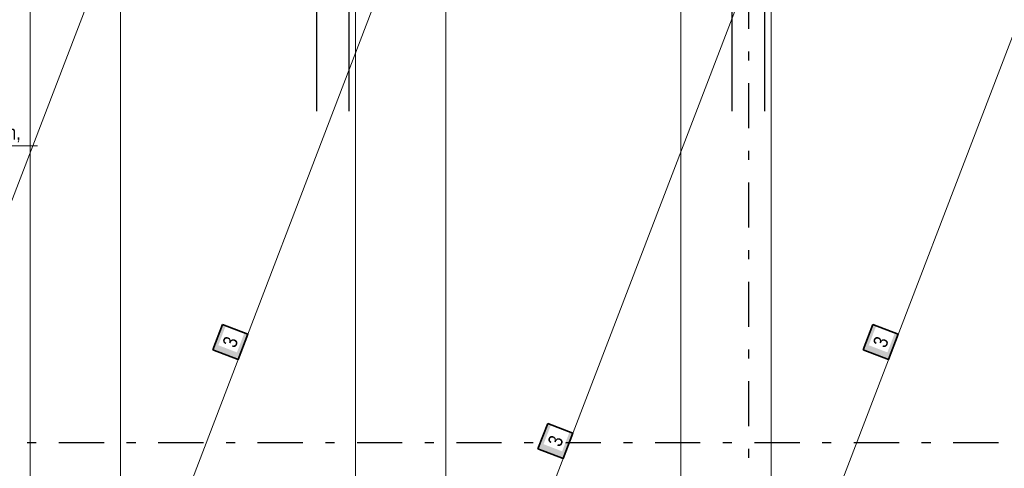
# Model space of a CAD drawing. Header units: millimetres. Extents: x -4 to 113, y -17 to 52.
# Tile 34 of 91: x 18.54 to 29.44, y 26.49 to 31.45. Entities that reach past the tile are written whole.
import ezdxf

# ---------------------------------------------------------------- set-up
doc = ezdxf.new("R2010")
doc.units = ezdxf.units.MM
doc.linetypes.add('DASHDOTX2', pattern=[2, 1, -0.5, 0, -0.5])
for name, color, linetype, lineweight in [('Achsen', 7, 'Continuous', 20), ('Mattenbewehrung', 7, 'Continuous', 20), ('Stabstahl', 7, 'Continuous', 20)]:
    doc.layers.add(name, color=color, linetype=linetype, lineweight=lineweight)
doc.styles.add('Arial Narrow', font='ARIALN.TTF')

msp = doc.modelspace()

# ---------------------------------------------------------------- hatches: boundary and pattern name
at = {"layer": 'Mattenbewehrung', "lineweight": 35, "true_color": 0xffffff}
for points in [[(20.783791, 28.077703), (20.67641, 27.797579), (20.956534, 27.690199), (21.063915, 27.970322)], [(27.983789, 28.077704), (27.876409, 27.79758), (28.156532, 27.690199), (28.263913, 27.970323)], [(24.383788, 26.98218), (24.276407, 26.702056), (24.556531, 26.594675), (24.663912, 26.874799)]]:
    msp.add_hatch(color=7, dxfattribs=at).paths.add_polyline_path(points)

# ---------------------------------------------------------------- linework, layer by layer
at = {"color": 5, "linetype": 'Continuous', "lineweight": 18}
msp.add_line((18.735866, 30.05525), (14.017246, 30.05525), dxfattribs=at)
at = {"layer": 'Achsen', "color": 3, "linetype": 'DASHDOTX2', "lineweight": 25, "ltscale": 0.5}
for p, q in [((26.607324, 39.55094), (26.607324, -0.69339)), ((3.573324, 26.770196), (49.410516, 26.770196))]:
    msp.add_line(p, q, dxfattribs=at)
at = {"layer": 'Mattenbewehrung', "color": 7, "linetype": 'Continuous', "lineweight": 18, "ltscale": 0.5}
for p, q in [((18.656536, 33.690194), (18.656536, 21.690203)), ((18.656536, 21.690203), (23.256532, 33.690194)), ((23.256532, 21.690203), (23.256532, 33.690194)), ((25.856534, 33.690194), (25.856534, 21.690204)), ((25.856534, 21.690204), (30.456531, 33.690194)), ((19.656532, 32.594669), (15.056536, 20.594678)), ((19.656532, 20.594678), (19.656532, 32.594669)), ((22.256532, 32.594671), (22.256532, 20.59468)), ((26.856529, 32.594671), (22.256532, 20.59468)), ((26.856529, 20.59468), (26.856529, 32.594671))]:
    msp.add_line(p, q, dxfattribs=at)
at = {"layer": 'Mattenbewehrung', "color": 2, "linetype": 'Continuous', "lineweight": 35, "ltscale": 0.5}
for p, q in [((20.783791, 28.077703), (20.67641, 27.797579)), ((21.063915, 27.970322), (20.783791, 28.077703)), ((27.983789, 28.077704), (27.876409, 27.79758)), ((28.263913, 27.970323), (27.983789, 28.077704)), ((20.956534, 27.690199), (21.063915, 27.970322)), ((28.156532, 27.690199), (28.263913, 27.970323)), ((20.67641, 27.797579), (20.956534, 27.690199)), ((27.876409, 27.79758), (28.156532, 27.690199)), ((24.383788, 26.98218), (24.276407, 26.702056)), ((24.663912, 26.874799), (24.383788, 26.98218)), ((24.556531, 26.594675), (24.663912, 26.874799)), ((24.276407, 26.702056), (24.556531, 26.594675))]:
    msp.add_line(p, q, dxfattribs=at)
at = {"layer": 'Stabstahl', "color": 3, "linetype": 'Continuous', "lineweight": 25, "ltscale": 0.5}
for p, q in [((21.827417, 30.438203), (21.827417, 36.010203)), ((22.187417, 30.438203), (22.187417, 36.010203)), ((26.427358, 30.438203), (26.427358, 36.010203)), ((26.787358, 30.438203), (26.787358, 36.010203))]:
    msp.add_line(p, q, dxfattribs=at)

# ---------------------------------------------------------------- texts
at = {"color": 2, "lineweight": 35, "style": 'Arial Narrow'}
msp.add_text('Mattenbewehrung im Bereich Stahlprofil örtl. schneiden,', height=0.1575, dxfattribs=at).set_placement((14.07767, 30.124254))

# ---------------------------------------------------------------- next in the draw order: texts
at = {"layer": 'Mattenbewehrung', "color": 2, "lineweight": 35, "char_height": 0.1575, "attachment_point": 1, "rotation": 69.0265065, "line_spacing_factor": 0.9, "style": 'Arial Narrow', "bg_fill": 3, "box_fill_scale": 1.2, "bg_fill_color": 256, "bg_fill_true_color": 13158600, "bg_fill_transparency": 0}
for insert in [(20.778872, 27.865813), (27.97887, 27.865813), (24.378869, 26.77029)]:
    msp.add_mtext('3', dxfattribs=dict(at, insert=insert))

doc.saveas('drawing.dxf')
